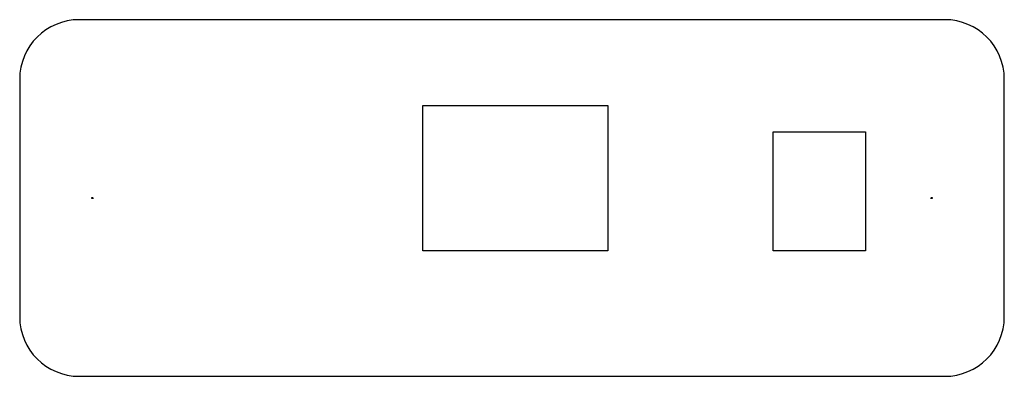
# Model space of a CAD drawing. Extents: x -1.5 to 73, y -1.5 to 25.5.
import ezdxf

# ---------------------------------------------------------------- set-up
doc = ezdxf.new("R2010")
doc.units = 0
doc.layers.add('20', color=7, linetype='CONTINUOUS')

msp = doc.modelspace()

# ---------------------------------------------------------------- linework, layer by layer
at = {"layer": '20'}
for p, q in [((68.5, 25.5), (3, 25.5)), ((-1.5, 21), (-1.5, 3)), ((73, 3), (73, 21)), ((29, 19), (43, 19)), ((29, 8), (29, 19)), ((43, 19), (43, 8)), ((55.5, 17), (62.5, 17)), ((55.5, 8), (55.5, 17)), ((62.5, 17), (62.5, 8)), ((43, 8), (29, 8)), ((62.5, 8), (55.5, 8)), ((3, -1.5), (68.5, -1.5))]:
    msp.add_line(p, q, dxfattribs=at)
for centre in [(4, 12), (67.5, 12)]:
    msp.add_circle(centre, 0.05, dxfattribs=at)
for centre, start, end in [((3, 21), 90, 180), ((68.5, 21), 0, 90), ((3, 3), 180, 270), ((68.5, 3), 270, 0)]:
    msp.add_arc(centre, 4.5, start, end, dxfattribs=at)

doc.saveas('drawing.dxf')
